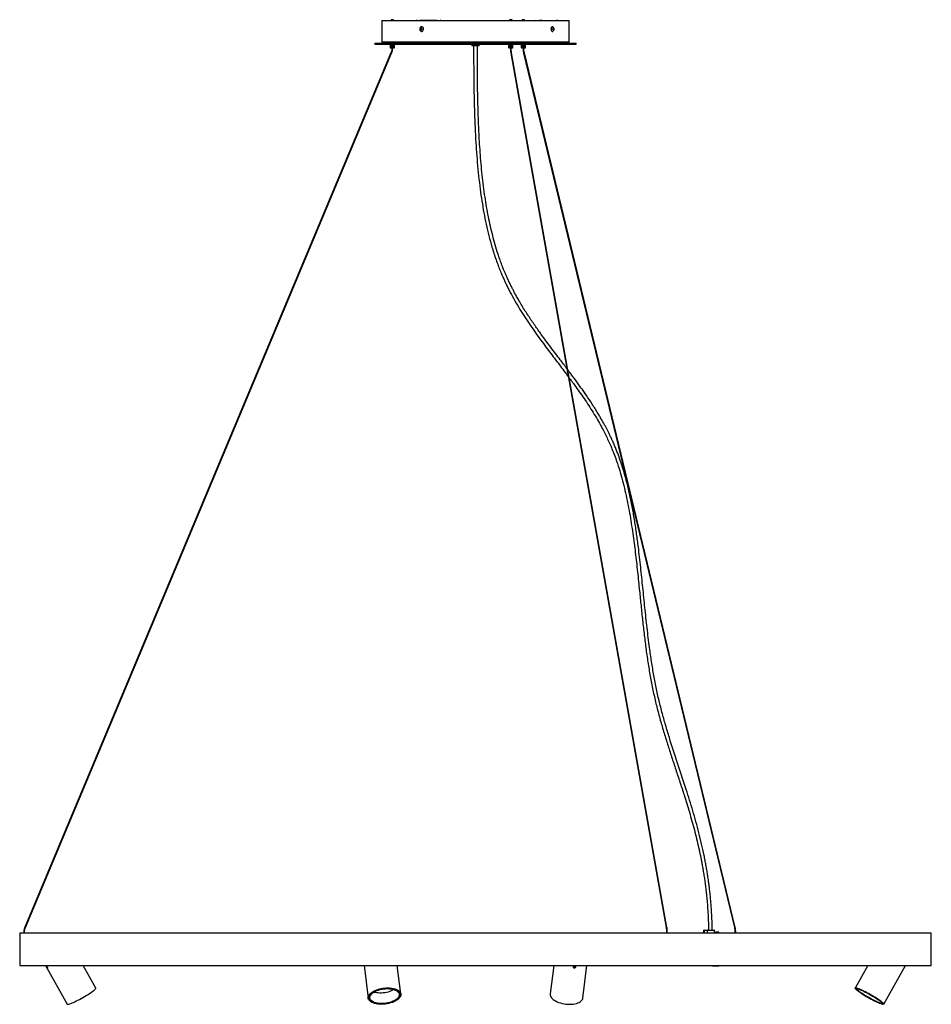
# Model space of a CAD drawing. Header units: millimetres. Extents: x 688 to 4438, y 540 to 4181.
# Tile 4 of 4: x 2965 to 4438, y 540 to 2130. Entities that reach past the tile are written whole.
import ezdxf

# ---------------------------------------------------------------- set-up
doc = ezdxf.new("R2010")
doc.units = ezdxf.units.MM
doc.header["$LTSCALE"] = 20

msp = doc.modelspace()

# ---------------------------------------------------------------- linework, layer by layer
at = {"color": 7, "linetype": 'Continuous', "lineweight": 25}
for p, q in [((3550.5, 2128.6), (3550.5, 2093.8)), ((3550.5, 2128.6), (3853.5, 2128.6)), ((3555.2, 2128.7), (3555.2, 2128.6)), ((3555.2, 2128.7), (3601.8, 2128.7)), ((3565.5, 2129.7), (3565.5, 2128.7)), ((3569.5, 2129.7), (3565.5, 2129.7)), ((3569.5, 2128.7), (3569.5, 2129.7)), ((3601.8, 2128.7), (3606.3, 2128.7)), ((3601.8, 2128.6), (3601.8, 2128.7)), ((3607.9, 2128.7), (3606.3, 2128.7)), ((3606.3, 2128.7), (3606.3, 2128.6)), ((3607.9, 2128.7), (3612, 2128.7)), ((3607.9, 2128.6), (3607.9, 2128.7)), ((3612.6, 2128.7), (3612, 2128.7)), ((3612, 2128.7), (3612, 2128.6)), ((3614.2, 2128.7), (3612.6, 2128.7)), ((3612.7, 2114), (3612.9, 2115.4)), ((3612.9, 2115.4), (3614, 2116)), ((3613.6, 2115.4), (3612.9, 2115.4)), ((3613.6, 2115.4), (3614.2, 2115.7)), ((3613.6, 2114.7), (3613.6, 2115.4)), ((3614, 2116), (3614.9, 2115.1)), ((3640.2, 2128.7), (3614.2, 2128.7)), ((3614.2, 2115.7), (3614.2, 2115.8)), ((3614.3, 2115.8), (3614.2, 2115.7)), ((3614.9, 2115.1), (3614.8, 2113.7)), ((3615.1, 2118.4), (3614.9, 2118.4)), ((3640.2, 2128.7), (3635.7, 2128.6)), ((3640.2, 2128.7), (3805.6, 2128.7)), ((3644.8, 2128.7), (3645, 2128.8)), ((3645, 2128.8), (3645.1, 2128.7)), ((3645.3, 2128.8), (3645, 2128.8)), ((3645.3, 2128.8), (3645.4, 2128.7)), ((3757, 2129.7), (3757, 2128.7)), ((3759.9, 2129.7), (3757, 2129.7)), ((3761, 2129.7), (3759.9, 2129.7)), ((3761, 2128.7), (3761, 2129.7)), ((3777.4, 2129.7), (3777.4, 2128.7)), ((3781.4, 2129.7), (3777.4, 2129.7)), ((3781.4, 2128.7), (3781.4, 2129.7)), ((3799.6, 2128.7), (3799.9, 2128.8)), ((3799.9, 2128.8), (3799.9, 2128.7)), ((3800.2, 2128.8), (3799.9, 2128.8)), ((3800.2, 2128.8), (3800.2, 2128.7)), ((3805.6, 2128.7), (3835.2, 2128.7)), ((3826.4, 2118.4), (3826.1, 2118.4)), ((3827.1, 2114.5), (3827.4, 2115.8)), ((3827.3, 2115.5), (3827.4, 2115.3)), ((3827.4, 2115.8), (3828.2, 2115.9)), ((3827.4, 2115.3), (3827.7, 2114.7)), ((3828.2, 2115.9), (3828.7, 2114.7)), ((3835.2, 2128.7), (3833.1, 2128.6)), ((3835.2, 2128.7), (3848.8, 2128.7)), ((3848.8, 2128.6), (3848.8, 2128.7)), ((3853.5, 2093.8), (3853.5, 2128.6)), ((3613.7, 2113.1), (3612.7, 2114)), ((3613.5, 2114), (3612.7, 2114)), ((3613.5, 2114), (3613.6, 2114.7)), ((3614, 2113.6), (3613.5, 2114)), ((3614.8, 2113.7), (3613.7, 2113.1)), ((3614.2, 2113.4), (3614, 2113.6)), ((3614.9, 2110.8), (3615.1, 2110.8)), ((3826.1, 2110.8), (3826.4, 2110.8)), ((3827.5, 2113.3), (3827.1, 2114.5)), ((3827.5, 2114), (3827.4, 2113.7)), ((3827.7, 2114.7), (3827.5, 2114)), ((3828.4, 2113.4), (3827.5, 2113.3)), ((3827.5, 2113.4), (3828.4, 2113.4)), ((3827.7, 2114.7), (3828.7, 2114.7)), ((3828.7, 2114.7), (3828.4, 2113.4)), ((3539.5, 2091.6), (3539.5, 2090.4)), ((3539.5, 2091.6), (3864.5, 2091.6)), ((3539.5, 2090.4), (3864.5, 2090.4)), ((3550.5, 2093.8), (3853.5, 2093.8)), ((3564.5, 2090.4), (3564.5, 2084.1)), ((3564.5, 2084.1), (3564.5, 2090.4)), ((3564.5, 2084.1), (3564.9, 2083.7)), ((3564.5, 2084.1), (3564.6, 2084.1)), ((3564.5, 2084.1), (3564.7, 2083.9)), ((3564.7, 2083.9), (3564.5, 2084.1)), ((3564.6, 2084.1), (3564.6, 2090.4)), ((3564.6, 2084.1), (3564.8, 2083.9)), ((3564.7, 2090.4), (3564.7, 2084.1)), ((3564.8, 2083.9), (3564.7, 2084.1)), ((3564.7, 2084.1), (3564.8, 2084.1)), ((3564.8, 2084.1), (3564.8, 2090.4)), ((3564.8, 2084.1), (3565, 2083.9)), ((3564.9, 2090.4), (3564.9, 2084.1)), ((3565, 2083.9), (3564.9, 2084.1)), ((3564.9, 2084.1), (3565, 2084.1)), ((3570.1, 2083.7), (3564.9, 2083.7)), ((3565, 2084.1), (3565, 2090.4)), ((3565, 2084.1), (3565.3, 2083.9)), ((3565.3, 2090.4), (3565.3, 2084.1)), ((3565.3, 2083.9), (3565.3, 2084.1)), ((3565.3, 2084.1), (3565.4, 2084.1)), ((3565.4, 2084.1), (3565.4, 2090.4)), ((3565.4, 2084.1), (3565.7, 2083.9)), ((3565.7, 2090.4), (3565.7, 2084.1)), ((3565.7, 2090.4), (3565.7, 2083.9)), ((3565.7, 2083.9), (3565.7, 2084.1)), ((3565.7, 2084.1), (3565.9, 2084.1)), ((3565.9, 2084.1), (3565.9, 2090.4)), ((3565.9, 2084.1), (3566.1, 2083.9)), ((3566.1, 2090.4), (3566.1, 2083.9)), ((3566.1, 2083.9), (3566.2, 2084.1)), ((3566.2, 2090.4), (3566.2, 2084.1)), ((3566.2, 2084.1), (3566.4, 2084.1)), ((3566.4, 2084.1), (3566.4, 2090.4)), ((3566.4, 2084.1), (3566.6, 2083.9)), ((3566.6, 2090.4), (3566.6, 2083.9)), ((3566.6, 2083.9), (3566.8, 2084.1)), ((3566.8, 2090.4), (3566.8, 2084.1)), ((3566.8, 2084.1), (3567, 2084.1)), ((3566.9, 2083.7), (3566.9, 2083.6)), ((3568.1, 2083.6), (3566.9, 2083.6)), ((3567, 2084.1), (3567, 2090.4)), ((3567, 2084.1), (3567.2, 2083.9)), ((3567.2, 2090.4), (3567.2, 2083.9)), ((3567.2, 2083.9), (3567.4, 2084.1)), ((3567.4, 2090.4), (3567.4, 2084.1)), ((3567.4, 2084.1), (3567.6, 2084.1)), ((3567.6, 2084.1), (3567.6, 2090.4)), ((3567.6, 2084.1), (3567.7, 2083.9)), ((3567.7, 2090.4), (3567.7, 2083.9)), ((3567.7, 2083.9), (3567.9, 2084.1)), ((3567.9, 2090.4), (3567.9, 2084.1)), ((3567.9, 2084.1), (3568.1, 2084.1)), ((3568.1, 2084.1), (3568.1, 2090.4)), ((3568.1, 2084.1), (3568.3, 2083.9)), ((3568.1, 2083.6), (3568.1, 2083.7)), ((3568.3, 2090.4), (3568.3, 2083.9)), ((3568.3, 2083.9), (3568.5, 2084.1)), ((3568.5, 2090.4), (3568.5, 2084.1)), ((3568.5, 2084.1), (3568.7, 2084.1)), ((3568.7, 2084.1), (3568.7, 2090.4)), ((3568.7, 2084.1), (3568.8, 2083.9)), ((3568.8, 2090.4), (3568.8, 2083.9)), ((3568.8, 2083.9), (3569, 2084.1)), ((3569, 2090.4), (3569, 2084.1)), ((3569, 2084.1), (3569.2, 2084.1)), ((3569.2, 2084.1), (3569.2, 2090.4)), ((3569.2, 2090.4), (3569.2, 2083.9)), ((3569.2, 2084.1), (3569.2, 2083.9)), ((3569.2, 2083.9), (3569.5, 2084.1)), ((3569.5, 2090.4), (3569.5, 2084.1)), ((3569.5, 2084.1), (3569.7, 2084.1)), ((3569.7, 2084.1), (3569.6, 2083.9)), ((3569.6, 2083.9), (3569.9, 2084.1)), ((3569.7, 2084.1), (3569.7, 2090.4)), ((3569.9, 2090.4), (3569.9, 2084.1)), ((3569.9, 2084.1), (3570, 2084.1)), ((3570, 2084.1), (3570, 2090.4)), ((3570, 2084.1), (3570, 2083.9)), ((3570, 2083.9), (3570.2, 2084.1)), ((3570.1, 2083.7), (3570.5, 2084.1)), ((3570.2, 2090.4), (3570.2, 2084.1)), ((3570.2, 2084.1), (3570.3, 2084.1)), ((3570.3, 2084.1), (3570.2, 2083.9)), ((3570.2, 2083.9), (3570.4, 2084.1)), ((3570.3, 2084.1), (3570.3, 2090.4)), ((3570.5, 2084.1), (3570.3, 2083.9)), ((3570.3, 2083.9), (3570.5, 2084.1)), ((3570.4, 2090.4), (3570.4, 2084.1)), ((3570.4, 2084.1), (3570.5, 2084.1)), ((3570.5, 2084.1), (3570.5, 2090.4)), ((3570.5, 2090.4), (3570.5, 2084.1)), ((3570.5, 2084.1), (3570.5, 2090.4)), ((3570.5, 2084.1), (3570.5, 2084.1)), ((3696, 2090.4), (3696, 2087.4)), ((3698.6, 2087.4), (3696, 2087.4)), ((3708, 2087.4), (3698.6, 2087.4)), ((3708, 2087.4), (3708, 2090.4)), ((3756, 2084.1), (3756, 2090.4)), ((3756, 2084.1), (3756.2, 2083.9)), ((3756.1, 2084.1), (3756.1, 2090.4)), ((3756.1, 2090.4), (3756.1, 2084.1)), ((3756.2, 2083.9), (3756.1, 2084.1)), ((3756.1, 2084.1), (3756.1, 2084.1)), ((3756.1, 2084.1), (3756.3, 2083.9)), ((3756.2, 2084.1), (3756.2, 2090.4)), ((3756.2, 2090.4), (3756.2, 2084.1)), ((3756.3, 2083.9), (3756.2, 2084.1)), ((3756.2, 2084.1), (3756.2, 2084.1)), ((3756.2, 2084.1), (3756.5, 2083.9)), ((3756.2, 2084), (3756.4, 2083.7)), ((3756.4, 2090.4), (3756.4, 2084.1)), ((3756.5, 2083.9), (3756.4, 2084.1)), ((3756.4, 2084.1), (3756.5, 2084.1)), ((3761.6, 2083.7), (3756.4, 2083.7)), ((3756.5, 2084.1), (3756.5, 2090.4)), ((3756.5, 2084.1), (3756.7, 2083.9)), ((3756.7, 2090.4), (3756.7, 2084.1)), ((3756.7, 2083.9), (3756.7, 2084.1)), ((3756.7, 2084.1), (3756.8, 2084.1)), ((3756.8, 2084.1), (3756.8, 2090.4)), ((3756.8, 2084.1), (3757.1, 2083.9)), ((3757.1, 2090.4), (3757.1, 2084.1)), ((3757.1, 2090.4), (3757.1, 2083.9)), ((3757.1, 2083.9), (3757.1, 2084.1)), ((3757.1, 2084.1), (3757.3, 2084.1)), ((3757.3, 2084.1), (3757.3, 2090.4)), ((3757.3, 2084.1), (3757.5, 2083.9)), ((3757.5, 2090.4), (3757.5, 2083.9)), ((3757.5, 2083.9), (3757.6, 2084.1)), ((3757.6, 2090.4), (3757.6, 2084.1)), ((3757.6, 2084.1), (3757.8, 2084.1)), ((3757.8, 2084.1), (3757.8, 2090.4)), ((3757.8, 2084.1), (3758, 2083.9)), ((3758, 2090.4), (3758, 2083.9)), ((3758, 2083.9), (3758.1, 2084.1)), ((3758.1, 2090.4), (3758.1, 2084.1)), ((3758.1, 2084.1), (3758.3, 2084.1)), ((3758.3, 2084.1), (3758.3, 2090.4)), ((3758.3, 2084.1), (3758.5, 2083.9)), ((3758.4, 2083.7), (3758.4, 2083.6)), ((3759.3, 2083.6), (3758.4, 2083.6)), ((3758.5, 2090.4), (3758.5, 2083.9)), ((3758.5, 2083.9), (3758.7, 2084.1)), ((3758.7, 2090.4), (3758.7, 2084.1)), ((3758.7, 2084.1), (3758.9, 2084.1)), ((3758.9, 2084.1), (3758.9, 2090.4)), ((3758.9, 2084.1), (3759.1, 2083.9)), ((3759.1, 2090.4), (3759.1, 2083.9)), ((3759.1, 2083.9), (3759.3, 2084.1)), ((3759.3, 2090.4), (3759.3, 2084.1)), ((3759.3, 2084.1), (3759.5, 2084.1)), ((3759.6, 2083.6), (3759.3, 2083.6)), ((3759.5, 2084.1), (3759.5, 2090.4)), ((3759.5, 2084.1), (3759.6, 2083.9)), ((3759.6, 2090.4), (3759.6, 2083.9)), ((3759.6, 2083.9), (3759.9, 2084.1)), ((3759.6, 2083.6), (3759.6, 2083.7)), ((3759.9, 2090.4), (3759.9, 2084.1)), ((3759.9, 2084.1), (3760.1, 2084.1)), ((3760.1, 2084.1), (3760.1, 2090.4)), ((3760.1, 2084.1), (3760.2, 2083.9)), ((3760.2, 2090.4), (3760.2, 2083.9)), ((3760.2, 2083.9), (3760.4, 2084.1)), ((3760.4, 2090.4), (3760.4, 2084.1)), ((3760.4, 2084.1), (3760.6, 2084.1)), ((3760.6, 2084.1), (3760.6, 2090.4)), ((3760.6, 2090.4), (3760.6, 2083.9)), ((3760.6, 2084.1), (3760.6, 2083.9)), ((3760.6, 2083.9), (3760.9, 2084.1)), ((3760.9, 2090.4), (3760.9, 2084.1)), ((3760.9, 2084.1), (3761.1, 2084.1)), ((3761.1, 2084.1), (3761.1, 2090.4)), ((3761.1, 2084.1), (3761.1, 2083.9)), ((3761.1, 2083.9), (3761.3, 2084.1)), ((3761.3, 2090.4), (3761.3, 2084.1)), ((3761.3, 2084.1), (3761.5, 2084.1)), ((3761.5, 2084.1), (3761.4, 2083.9)), ((3761.4, 2083.9), (3761.7, 2084.1)), ((3761.5, 2084.1), (3761.5, 2090.4)), ((3761.8, 2084.1), (3761.6, 2083.9)), ((3761.6, 2083.9), (3761.9, 2084.1)), ((3761.6, 2083.7), (3761.9, 2084)), ((3761.7, 2090.4), (3761.7, 2084.1)), ((3761.7, 2084.1), (3761.8, 2084.1)), ((3761.8, 2084.1), (3761.8, 2090.4)), ((3762, 2084.1), (3761.8, 2083.9)), ((3761.8, 2083.9), (3762, 2084.1)), ((3761.9, 2090.4), (3761.9, 2084.1)), ((3761.9, 2084.1), (3762, 2084.1)), ((3762, 2084.1), (3761.9, 2084)), ((3762, 2084.1), (3762, 2090.4)), ((3762, 2090.4), (3762, 2084.1)), ((3762, 2084.1), (3762, 2090.4)), ((3762, 2084.1), (3762, 2084.1)), ((3776.4, 2084.1), (3776.4, 2090.4)), ((3776.4, 2090.4), (3776.4, 2084.1)), ((3776.5, 2084.1), (3776.4, 2084.1)), ((3776.4, 2084.1), (3776.4, 2084.1)), ((3776.4, 2084.1), (3776.7, 2083.9)), ((3776.5, 2084.1), (3776.5, 2090.4)), ((3776.5, 2090.4), (3776.5, 2084.1)), ((3776.5, 2084.1), (3776.8, 2083.7)), ((3776.7, 2083.9), (3776.5, 2084.1)), ((3776.5, 2084.1), (3776.5, 2084.1)), ((3776.5, 2084.1), (3776.8, 2083.9)), ((3776.7, 2090.4), (3776.7, 2084.1)), ((3776.8, 2083.9), (3776.7, 2084.1)), ((3776.7, 2084.1), (3776.8, 2084.1)), ((3776.8, 2084.1), (3776.8, 2090.4)), ((3776.8, 2084.1), (3777, 2083.9)), ((3777.9, 2083.7), (3776.8, 2083.7)), ((3777, 2090.4), (3777, 2084.1)), ((3777, 2083.9), (3777, 2084.1)), ((3777, 2084.1), (3777.1, 2084.1)), ((3777.1, 2084.1), (3777.1, 2090.4)), ((3777.1, 2084.1), (3777.3, 2083.9)), ((3777.3, 2090.4), (3777.3, 2084.1)), ((3777.3, 2083.9), (3777.3, 2084.1)), ((3777.3, 2084.1), (3777.5, 2084.1)), ((3777.5, 2084.1), (3777.5, 2090.4)), ((3777.5, 2084.1), (3777.8, 2083.9)), ((3777.8, 2090.4), (3777.8, 2084.1)), ((3777.8, 2090.4), (3777.8, 2083.9)), ((3777.8, 2083.9), (3777.8, 2084.1)), ((3777.8, 2084.1), (3778, 2084.1)), ((3782, 2083.7), (3777.9, 2083.7)), ((3778, 2084.1), (3778, 2090.4)), ((3778, 2084.1), (3778.2, 2083.9)), ((3778.2, 2090.4), (3778.2, 2083.9)), ((3778.2, 2083.9), (3778.3, 2084.1)), ((3778.3, 2090.4), (3778.3, 2084.1)), ((3778.3, 2084.1), (3778.5, 2084.1)), ((3778.5, 2084.1), (3778.5, 2090.4)), ((3778.5, 2084.1), (3778.7, 2083.9)), ((3778.7, 2090.4), (3778.7, 2083.9)), ((3778.7, 2083.9), (3778.9, 2084.1)), ((3778.8, 2083.7), (3778.8, 2083.6)), ((3780, 2083.6), (3778.8, 2083.6)), ((3778.9, 2090.4), (3778.9, 2084.1)), ((3778.9, 2084.1), (3779.1, 2084.1)), ((3779.1, 2084.1), (3779.1, 2090.4)), ((3779.1, 2084.1), (3779.3, 2083.9)), ((3779.3, 2090.4), (3779.3, 2083.9)), ((3779.3, 2083.9), (3779.5, 2084.1)), ((3779.5, 2090.4), (3779.5, 2084.1)), ((3779.5, 2084.1), (3779.7, 2084.1)), ((3779.7, 2084.1), (3779.7, 2090.4)), ((3779.7, 2084.1), (3779.8, 2083.9)), ((3779.8, 2090.4), (3779.8, 2083.9)), ((3779.8, 2083.9), (3780.1, 2084.1)), ((3780, 2083.6), (3780, 2083.7)), ((3780.1, 2090.4), (3780.1, 2084.1)), ((3780.1, 2084.1), (3780.2, 2084.1)), ((3780.2, 2084.1), (3780.2, 2090.4)), ((3780.2, 2084.1), (3780.4, 2083.9)), ((3780.4, 2090.4), (3780.4, 2083.9)), ((3780.4, 2083.9), (3780.6, 2084.1)), ((3780.6, 2090.4), (3780.6, 2084.1)), ((3780.6, 2084.1), (3780.8, 2084.1)), ((3780.8, 2084.1), (3780.8, 2090.4)), ((3780.8, 2084.1), (3780.9, 2083.9)), ((3780.9, 2090.4), (3780.9, 2083.9)), ((3780.9, 2083.9), (3781.1, 2084.1)), ((3781.1, 2090.4), (3781.1, 2084.1)), ((3781.1, 2084.1), (3781.3, 2084.1)), ((3781.3, 2084.1), (3781.3, 2090.4)), ((3781.3, 2090.4), (3781.3, 2083.9)), ((3781.3, 2084.1), (3781.3, 2083.9)), ((3781.3, 2083.9), (3781.6, 2084.1)), ((3781.6, 2090.4), (3781.6, 2084.1)), ((3781.6, 2084.1), (3781.7, 2084.1)), ((3781.7, 2084.1), (3781.7, 2090.4)), ((3781.7, 2084.1), (3781.7, 2083.9)), ((3781.7, 2083.9), (3781.9, 2084.1)), ((3781.9, 2090.4), (3781.9, 2084.1)), ((3781.9, 2084.1), (3782, 2084.1)), ((3782, 2084.1), (3782, 2090.4)), ((3782, 2083.7), (3782.4, 2084.1)), ((3782, 2084.1), (3782, 2083.9)), ((3782, 2083.9), (3782.2, 2084.1)), ((3782.3, 2084.1), (3782.1, 2083.9)), ((3782.1, 2083.9), (3782.4, 2084.1)), ((3782.2, 2090.4), (3782.2, 2084.1)), ((3782.2, 2084.1), (3782.3, 2084.1)), ((3782.4, 2084.1), (3782.2, 2083.9)), ((3782.2, 2083.9), (3782.4, 2084.1)), ((3782.3, 2084.1), (3782.3, 2090.4)), ((3782.4, 2090.4), (3782.4, 2084.1)), ((3782.4, 2084.1), (3782.4, 2090.4)), ((3782.4, 2090.4), (3782.4, 2084.1)), ((3782.4, 2084.1), (3782.4, 2084.1)), ((3864.5, 2090.4), (3864.5, 2091.6)), ((3565.4, 2076.1), (2973.8, 663.9)), ((2974.9, 663.4), (3566.5, 2075.7)), ((3759.1, 2075.8), (4010.1, 663.5)), ((4011.3, 663.7), (3760.3, 2076)), ((3779.7, 2075.7), (4120.4, 663.5)), ((4121.5, 663.8), (3780.9, 2076)), ((2965.5, 655), (2965.5, 602.4)), ((2965.5, 655), (4438.5, 655)), ((2965.7, 655.2), (4438.3, 655.2)), ((2972.2, 655.9), (2972.2, 655.2)), ((2972.2, 655.9), (2972.2, 655.9)), ((2973.4, 655.9), (2972.2, 655.9)), ((2973.4, 655.2), (2973.4, 655.9)), ((4010.7, 655.9), (4010.7, 655.2)), ((4011.6, 655.9), (4010.7, 655.9)), ((4011.9, 655.9), (4011.6, 655.9)), ((4011.9, 655.2), (4011.9, 655.9)), ((4071.1, 659.3), (4077.3, 659.3)), ((4071.1, 655.2), (4071.1, 659.3)), ((4071.1, 659.3), (4071.1, 659.3)), ((4077, 658.8), (4071.2, 658.8)), ((4071.2, 658.8), (4071.2, 655.2)), ((4077, 655.2), (4077, 658.8)), ((4088, 655.2), (4088, 658.8)), ((4088, 655.8), (4090.2, 655.8)), ((4088, 655.3), (4089.9, 655.3)), ((4089.9, 655.3), (4089.9, 655.2)), ((4090.1, 655.3), (4089.9, 655.3)), ((4090.1, 655.3), (4090.1, 655.2)), ((4090.1, 655.3), (4094.8, 655.3)), ((4090.2, 655.8), (4090.2, 655.5)), ((4094.7, 655.8), (4090.2, 655.8)), ((4094.7, 655.5), (4090.2, 655.5)), ((4094.7, 655.5), (4094.7, 655.8)), ((4095, 655.3), (4094.8, 655.3)), ((4094.8, 655.2), (4094.8, 655.3)), ((4095, 655.2), (4095, 655.3)), ((4121.2, 655.9), (4121.2, 655.2)), ((4122.4, 655.9), (4121.2, 655.9)), ((4122.4, 655.2), (4122.4, 655.9)), ((4438.5, 602.4), (4438.5, 655)), ((2965.5, 602.4), (4438.5, 602.4)), ((2965.7, 602.2), (4438.3, 602.2)), ((3007.3, 602.2), (3042.4, 539.8)), ((3088.6, 565.8), (3068.1, 602.2)), ((3521.9, 602.2), (3528.8, 549.4)), ((3581.3, 556.2), (3575.3, 602.2)), ((3828.6, 602.2), (3822.7, 556.2)), ((3875.2, 549.4), (3882.1, 602.2)), ((4084.9, 602.2), (4084.9, 602.1)), ((4084.9, 602.1), (4089.9, 602.1)), ((4085.1, 601.6), (4090.2, 601.6)), ((4089.9, 602.2), (4089.9, 602.1)), ((4089.9, 602.1), (4090.1, 602.1)), ((4090.1, 602.2), (4090.1, 602.1)), ((4090.1, 602.1), (4094.8, 602.1)), ((4090.2, 601.9), (4090.2, 601.6)), ((4090.2, 601.9), (4094.7, 601.9)), ((4090.2, 601.6), (4094.7, 601.6)), ((4094.7, 601.6), (4094.7, 601.9)), ((4094.8, 602.1), (4094.8, 602.2)), ((4094.8, 602.1), (4095, 602.1)), ((4095, 602.1), (4095, 602.2)), ((4335.9, 602.2), (4315.4, 565.8)), ((4361.6, 539.8), (4396.7, 602.2)), ((3580.1, 556), (3579.9, 557.6)), ((4316.6, 565.5), (4316.5, 565.2)), ((3529.8, 551.1), (3530, 549.5)), ((4360.6, 540.4), (4360.7, 540.7))]:
    msp.add_line(p, q, dxfattribs=at)
at = {"color": 7, "linetype": 'Continuous', "lineweight": 25, "flags": 128}
for points in [[(3614.4, 2112.8), (3614.9, 2113.2), (3615.3, 2113.8), (3615.4, 2114.6), (3615.3, 2115.3), (3614.9, 2115.9), (3614.4, 2116.3), (3613.8, 2116.5), (3613.2, 2116.3), (3612.7, 2115.9), (3612.4, 2115.3), (3612.3, 2114.6), (3612.4, 2113.8), (3612.7, 2113.2), (3613.2, 2112.8), (3613.8, 2112.7), (3614.4, 2112.8)], [(3616.1, 2111.1), (3616.9, 2111.7), (3617.5, 2112.6), (3617.9, 2113.7), (3618, 2114.9), (3617.8, 2116), (3617.2, 2117), (3616.5, 2117.8), (3615.6, 2118.3), (3614.6, 2118.4), (3613.7, 2118.1), (3612.9, 2117.5), (3612.5, 2117)], [(3616.3, 2111.1), (3617.1, 2111.7), (3617.7, 2112.6), (3618.1, 2113.7), (3618.2, 2114.9), (3618, 2116), (3617.5, 2117), (3616.7, 2117.8), (3615.8, 2118.3), (3615.1, 2118.4)], [(3826.1, 2118.4), (3825.7, 2118.3), (3825, 2117.9), (3824.5, 2117.2), (3824.1, 2116.2), (3823.9, 2115.1), (3824, 2113.9), (3824.2, 2112.7), (3824.6, 2111.8), (3825.2, 2111.1), (3825.8, 2110.8), (3826.1, 2110.8)], [(3827.2, 2118.1), (3826.7, 2118.3), (3826, 2118.3), (3825.4, 2117.9), (3824.8, 2117.2), (3824.4, 2116.2), (3824.2, 2115.1), (3824.3, 2113.9), (3824.5, 2112.7), (3824.9, 2111.8), (3825.5, 2111.1), (3826.1, 2110.8), (3826.8, 2110.8), (3827.2, 2111.1)], [(3828.9, 2113.8), (3829, 2114.5), (3828.9, 2115.2), (3828.7, 2115.8), (3828.4, 2116.3), (3827.9, 2116.5), (3827.5, 2116.4), (3827.2, 2116), (3826.9, 2115.4), (3826.8, 2114.7), (3826.9, 2113.9), (3827.1, 2113.3), (3827.4, 2112.9), (3827.8, 2112.7), (3828.3, 2112.8), (3828.6, 2113.2), (3828.9, 2113.8)], [(3827.4, 2115.3), (3827.4, 2115.4), (3827.3, 2115.4)], [(3615.1, 2110.8), (3615.3, 2110.8), (3616.3, 2111.1)], [(3760, 2076.1), (3759.7, 2076.1), (3759.5, 2076.1), (3759.3, 2076), (3759.2, 2075.9), (3759.1, 2075.8), (3759.1, 2075.8)], [(3760.3, 2076), (3760.3, 2076), (3760.2, 2076.1), (3760, 2076.1)], [(3780.9, 2076), (3780.9, 2076), (3780.8, 2075.9), (3780.7, 2075.8), (3780.5, 2075.7), (3780.2, 2075.7), (3780, 2075.7), (3779.9, 2075.7), (3779.8, 2075.7), (3779.7, 2075.7)], [(4010.9, 663.9), (4010.7, 663.9), (4010.5, 663.8), (4010.3, 663.7), (4010.2, 663.7), (4010.1, 663.6), (4010.1, 663.5)], [(4011.3, 663.7), (4011.2, 663.8), (4011.1, 663.8), (4010.9, 663.9)], [(4090.2, 655.8), (4090.2, 655.8), (4090.1, 655.8), (4090.1, 655.8), (4090, 655.7), (4090, 655.6), (4090, 655.5), (4090, 655.4), (4089.9, 655.3)], [(4090.2, 655.5), (4090.2, 655.5), (4090.2, 655.5), (4090.2, 655.5), (4090.1, 655.5), (4090.1, 655.4), (4090.1, 655.4), (4090.1, 655.4), (4090.1, 655.3)], [(4095, 655.3), (4095, 655.4), (4095, 655.5), (4094.9, 655.6), (4094.9, 655.7), (4094.9, 655.8), (4094.8, 655.8), (4094.8, 655.8), (4094.7, 655.8)], [(4094.8, 655.3), (4094.8, 655.4), (4094.8, 655.4), (4094.8, 655.4), (4094.8, 655.5), (4094.8, 655.5), (4094.8, 655.5), (4094.7, 655.5), (4094.7, 655.5)], [(4121.5, 663.8), (4121.5, 663.7), (4121.5, 663.7), (4121.3, 663.6), (4121.1, 663.5), (4120.9, 663.4), (4120.7, 663.4), (4120.5, 663.4), (4120.4, 663.5), (4120.4, 663.5)], [(4084.9, 602.1), (4084.9, 602), (4084.9, 601.9), (4084.9, 601.9), (4084.9, 601.8), (4085, 601.7), (4085, 601.7), (4085.1, 601.6), (4085.1, 601.6)], [(4089.9, 602.1), (4090, 602), (4090, 601.9), (4090, 601.9), (4090, 601.8), (4090.1, 601.7), (4090.1, 601.7), (4090.2, 601.6), (4090.2, 601.6)], [(4090.1, 602.1), (4090.1, 602.1), (4090.1, 602.1), (4090.1, 602), (4090.1, 602), (4090.2, 602), (4090.2, 602), (4090.2, 601.9), (4090.2, 601.9)], [(4094.7, 601.9), (4094.7, 601.9), (4094.8, 602), (4094.8, 602), (4094.8, 602), (4094.8, 602), (4094.8, 602.1), (4094.8, 602.1), (4094.8, 602.1)], [(4094.7, 601.6), (4094.8, 601.6), (4094.8, 601.7), (4094.9, 601.7), (4094.9, 601.8), (4094.9, 601.9), (4095, 601.9), (4095, 602), (4095, 602.1)], [(3042.4, 539.8), (3042.6, 539.6), (3043.1, 539.5), (3044, 539.6), (3045.1, 539.9), (3046.5, 540.3), (3048.2, 540.9), (3050.1, 541.7), (3052.2, 542.6), (3054.5, 543.7), (3056.9, 544.9), (3059.5, 546.2), (3062.1, 547.5), (3064.8, 549), (3067.5, 550.5), (3070.1, 552), (3072.7, 553.6), (3075.2, 555.1), (3077.6, 556.6), (3079.8, 558), (3081.8, 559.4), (3083.6, 560.7), (3085.2, 561.9), (3086.4, 562.9), (3087.4, 563.9), (3088.1, 564.6), (3088.5, 565.2), (3088.6, 565.7), (3088.6, 565.8)], [(3560.2, 566), (3563.2, 565.9), (3566, 565.7), (3568.7, 565.2), (3571.2, 564.6), (3573.5, 563.9), (3575.6, 562.9), (3577.4, 561.9), (3578.8, 560.7), (3580, 559.4), (3580.8, 558), (3581.3, 556.6), (3581.4, 555.1), (3581.1, 553.6), (3580.5, 552), (3579.6, 550.5), (3578.3, 549), (3576.7, 547.5), (3574.8, 546.2), (3572.7, 544.9), (3570.3, 543.7), (3567.7, 542.6), (3564.9, 541.7), (3562, 540.9), (3559, 540.3), (3556, 539.9), (3552.9, 539.6), (3549.9, 539.5), (3546.9, 539.6), (3544.1, 539.9), (3541.4, 540.3), (3538.8, 540.9), (3536.5, 541.7), (3534.5, 542.6), (3532.7, 543.7), (3531.2, 544.9), (3530.1, 546.2), (3529.3, 547.5), (3528.8, 549), (3528.7, 550.5), (3529, 552), (3529.6, 553.6), (3530.5, 555.1), (3531.8, 556.6), (3533.4, 558), (3535.3, 559.4), (3537.4, 560.7), (3539.8, 561.9), (3542.4, 562.9), (3545.2, 563.9), (3548.1, 564.6), (3551.1, 565.2), (3554.1, 565.7), (3557.2, 565.9), (3560.2, 566)], [(3550.1, 540), (3553, 540.1), (3556, 540.4), (3559, 540.8), (3562, 541.4), (3564.8, 542.2), (3567.5, 543.1), (3570, 544.2), (3572.3, 545.4), (3574.4, 546.6), (3576.2, 548), (3577.7, 549.4), (3578.9, 550.9), (3579.7, 552.4), (3580.2, 553.9), (3580.4, 555.4), (3580.2, 556.9), (3579.6, 558.3), (3578.7, 559.6), (3577.5, 560.8), (3575.9, 561.9), (3574.1, 562.9), (3572, 563.8), (3569.6, 564.5), (3567, 565), (3564.3, 565.3), (3561.5, 565.5), (3558.5, 565.5), (3555.5, 565.3), (3552.5, 565), (3549.6, 564.5), (3546.7, 563.8), (3543.9, 562.9), (3541.3, 561.9), (3538.9, 560.8), (3536.7, 559.6), (3534.7, 558.3), (3533.1, 556.9), (3531.8, 555.4), (3530.7, 553.9), (3530.1, 552.4), (3529.7, 550.9), (3529.8, 549.4), (3530.1, 548), (3530.9, 546.6), (3532, 545.4), (3533.4, 544.2), (3535.1, 543.1), (3537, 542.2), (3539.3, 541.4), (3541.7, 540.8), (3544.4, 540.4), (3547.2, 540.1), (3550.1, 540)], [(3560, 565.4), (3562.9, 565.3), (3565.6, 565.1), (3568.2, 564.6), (3570.7, 564), (3572.9, 563.3), (3574.9, 562.4), (3576.6, 561.3), (3577.9, 560.2), (3579, 558.9), (3579.7, 557.5), (3580.1, 556.1), (3580.2, 554.7), (3579.8, 553.2), (3579.2, 551.7), (3578.1, 550.2), (3576.8, 548.7), (3575.2, 547.3), (3573.3, 546), (3571.1, 544.8), (3568.7, 543.7), (3566.1, 542.7), (3563.3, 541.9), (3560.5, 541.2), (3557.5, 540.7), (3554.6, 540.3), (3551.6, 540.2), (3548.7, 540.2), (3545.8, 540.3), (3543.1, 540.7), (3540.6, 541.2), (3538.3, 541.9), (3536.2, 542.7), (3534.3, 543.7), (3532.8, 544.8), (3531.6, 546), (3530.7, 547.3), (3530.1, 548.7), (3529.9, 550.2), (3530, 551.7), (3530.5, 553.2), (3531.4, 554.7), (3532.6, 556.1), (3534, 557.5), (3535.8, 558.9), (3537.9, 560.2), (3540.2, 561.3), (3542.7, 562.4), (3545.4, 563.3), (3548.2, 564), (3551.1, 564.6), (3554, 565.1), (3557, 565.3), (3560, 565.4)], [(3559.7, 564.8), (3562.6, 564.7), (3565.3, 564.4), (3567.8, 564), (3570.2, 563.4), (3572.4, 562.6), (3574.3, 561.7), (3575.8, 560.6), (3577.1, 559.4), (3578.1, 558.1), (3578.7, 556.8), (3578.9, 555.4), (3578.8, 553.9), (3578.3, 552.4), (3577.4, 550.9), (3576.3, 549.5), (3574.8, 548.1), (3573, 546.8), (3570.9, 545.6), (3568.6, 544.4), (3566.1, 543.4), (3563.4, 542.6), (3560.6, 541.9), (3557.7, 541.4), (3554.7, 541), (3551.8, 540.8), (3548.9, 540.8), (3546.1, 541), (3543.5, 541.4), (3541, 541.9), (3538.8, 542.6), (3536.7, 543.4), (3535, 544.4), (3533.6, 545.6), (3532.5, 546.8), (3531.7, 548.1), (3531.3, 549.5), (3531.2, 550.9), (3531.5, 552.4), (3532.2, 553.9), (3533.2, 555.4), (3534.5, 556.8), (3536.2, 558.1), (3538.1, 559.4), (3540.3, 560.6), (3542.7, 561.7), (3545.3, 562.6), (3548.1, 563.4), (3551, 564), (3553.9, 564.4), (3556.8, 564.7), (3559.7, 564.8)], [(3569.9, 563.5), (3569.7, 563.4), (3567.9, 562.2), (3565.8, 561.1), (3563.5, 560.2), (3561, 559.3), (3558.4, 558.6), (3555.7, 558.1), (3552.9, 557.8), (3550.2, 557.6), (3547.5, 557.6), (3544.9, 557.8), (3542.4, 558.1), (3540.1, 558.6), (3538, 559.3), (3538, 559.3)], [(4316.1, 566), (4317, 565.9), (4318.1, 565.7), (4319.5, 565.2), (4321.2, 564.6), (4323.1, 563.9), (4325.2, 562.9), (4327.5, 561.9), (4329.9, 560.7), (4332.5, 559.4), (4335.1, 558), (4337.8, 556.6), (4340.5, 555.1), (4343.2, 553.6), (4345.8, 552), (4348.3, 550.5), (4350.6, 549), (4352.8, 547.5), (4354.8, 546.2), (4356.6, 544.9), (4358.2, 543.7), (4359.5, 542.6), (4360.5, 541.7), (4361.2, 540.9), (4361.6, 540.3), (4361.6, 539.9), (4361.4, 539.6), (4360.9, 539.5), (4360, 539.6), (4358.9, 539.9), (4357.5, 540.3), (4355.8, 540.9), (4353.9, 541.7), (4351.8, 542.6), (4349.5, 543.7), (4347.1, 544.9), (4344.5, 546.2), (4341.9, 547.5), (4339.2, 549), (4336.5, 550.5), (4333.9, 552), (4331.3, 553.6), (4328.8, 555.1), (4326.4, 556.6), (4324.2, 558), (4322.2, 559.4), (4320.4, 560.7), (4318.8, 561.9), (4317.5, 562.9), (4316.5, 563.9), (4315.8, 564.6), (4315.5, 565.2), (4315.4, 565.7), (4315.6, 565.9), (4316.1, 566)], [(4360, 540), (4360.5, 540.1), (4360.8, 540.4), (4360.7, 540.8), (4360.3, 541.4), (4359.6, 542.2), (4358.5, 543.1), (4357.3, 544.2), (4355.7, 545.4), (4353.9, 546.6), (4351.9, 548), (4349.7, 549.4), (4347.4, 550.9), (4344.9, 552.4), (4342.3, 553.9), (4339.7, 555.4), (4337, 556.9), (4334.4, 558.3), (4331.9, 559.6), (4329.4, 560.8), (4327.1, 561.9), (4324.9, 562.9), (4322.9, 563.8), (4321.1, 564.5), (4319.6, 565), (4318.3, 565.3), (4317.4, 565.5), (4316.7, 565.5), (4316.3, 565.3), (4316.2, 565), (4316.5, 564.5), (4317.1, 563.8), (4317.9, 562.9), (4319.1, 561.9), (4320.5, 560.8), (4322.2, 559.6), (4324.1, 558.3), (4326.2, 556.9), (4328.5, 555.4), (4330.9, 553.9), (4333.4, 552.4), (4336, 550.9), (4338.6, 549.4), (4341.3, 548), (4343.9, 546.6), (4346.4, 545.4), (4348.8, 544.2), (4351.1, 543.1), (4353.1, 542.2), (4355, 541.4), (4356.7, 540.8), (4358.1, 540.4), (4359.2, 540.1), (4360, 540)], [(4317.2, 565.4), (4318, 565.3), (4319.1, 565.1), (4320.5, 564.6), (4322.1, 564), (4324, 563.3), (4326, 562.4), (4328.3, 561.3), (4330.7, 560.2), (4333.2, 558.9), (4335.8, 557.5), (4338.4, 556.1), (4341, 554.7), (4343.6, 553.2), (4346.1, 551.7), (4348.5, 550.2), (4350.7, 548.7), (4352.8, 547.3), (4354.7, 546), (4356.4, 544.8), (4357.8, 543.7), (4358.9, 542.7), (4359.8, 541.9), (4360.3, 541.2), (4360.6, 540.7), (4360.5, 540.3), (4360.2, 540.2), (4359.5, 540.2), (4358.5, 540.3), (4357.3, 540.7), (4355.7, 541.2), (4354, 541.9), (4352, 542.7), (4349.9, 543.7), (4347.5, 544.8), (4345.1, 546), (4342.5, 547.3), (4340, 548.7), (4337.3, 550.2), (4334.7, 551.7), (4332.2, 553.2), (4329.7, 554.7), (4327.4, 556.1), (4325.2, 557.5), (4323.2, 558.9), (4321.4, 560.2), (4319.9, 561.3), (4318.6, 562.4), (4317.6, 563.3), (4316.9, 564), (4316.5, 564.6), (4316.4, 565.1), (4316.6, 565.3), (4317.2, 565.4)], [(4318.3, 564.8), (4319.1, 564.7), (4320.2, 564.4), (4321.6, 564), (4323.2, 563.4), (4325.1, 562.6), (4327.2, 561.7), (4329.4, 560.6), (4331.8, 559.4), (4334.3, 558.1), (4336.9, 556.8), (4339.4, 555.4), (4342, 553.9), (4344.5, 552.4), (4346.9, 550.9), (4349.2, 549.5), (4351.4, 548.1), (4353.3, 546.8), (4355, 545.6), (4356.5, 544.4), (4357.7, 543.4), (4358.6, 542.6), (4359.2, 541.9), (4359.4, 541.4), (4359.4, 541), (4359.1, 540.8), (4358.4, 540.8), (4357.4, 541), (4356.2, 541.4), (4354.6, 541.9), (4352.9, 542.6), (4350.9, 543.4), (4348.7, 544.4), (4346.4, 545.6), (4344, 546.8), (4341.4, 548.1), (4338.9, 549.5), (4336.3, 550.9), (4333.7, 552.4), (4331.3, 553.9), (4328.9, 555.4), (4326.7, 556.8), (4324.6, 558.1), (4322.8, 559.4), (4321.2, 560.6), (4319.9, 561.7), (4318.9, 562.6), (4318.1, 563.4), (4317.7, 564), (4317.5, 564.4), (4317.7, 564.7), (4318.3, 564.8)], [(3822.7, 556.2), (3822.6, 555.1), (3822.9, 553.6), (3823.5, 552), (3824.4, 550.5), (3825.7, 549), (3827.3, 547.5), (3829.2, 546.2), (3831.3, 544.9), (3833.7, 543.7), (3836.3, 542.6), (3839.1, 541.7), (3842, 540.9), (3845, 540.3), (3848, 539.9), (3851.1, 539.6), (3854.1, 539.5), (3857.1, 539.6), (3859.9, 539.9), (3862.6, 540.3), (3865.1, 540.9), (3867.4, 541.7), (3869.5, 542.6), (3871.3, 543.7), (3872.7, 544.9), (3873.9, 546.2), (3874.7, 547.5), (3875.2, 549), (3875.2, 549.4)]]:
    msp.add_lwpolyline(points, dxfattribs=at)
at = {"color": 7, "linetype": 'Continuous', "lineweight": 25}
for centre, radius, start, end in [((3616.1, 2114.6), 4.32, 146.3602, 198.6978), ((3612.6, 2128), 0.783, 91.8407, 128.0557), ((3614.2, 2127.4), 1.32, 90.5496, 119.0519), ((3614.8, 2114.6), 1.24, 119.6325, 175.9676), ((3824.7, 2114.6), 4.32, 344.817, 54.3418), ((3825.5, 2114.6), 2.05, 344.9949, 20.3816), ((3616.1, 2114.6), 4.32, 198.6978, 213.6398), ((3614.9, 2113.6), 2.82, 210.7872, 294.8039), ((3614.9, 2114.6), 1.39, 172.6356, 224.76), ((3614.6, 2114.3), 0.983, 226.4934, 244.3632), ((3824.7, 2114.6), 4.32, 305.6582, 344.817), ((3826, 2114.4), 1.5, 332.5355, 345.2731), ((3552.7, 2093.8), 2.2, 180, 270), ((3851.3, 2093.8), 2.2, 270, 0), ((3568.3, 2081.6), 6.22, 241.734, 252.8036), ((2965.7, 655), 0.2, 90, 180), ((2976.7, 669.4), 6.22, 241.7376, 252.8032), ((4073.3, 655.1), 3.47, 128.7936, 178.1323), ((4438.3, 655), 0.2, 0, 90), ((2965.7, 602.4), 0.2, 180, 270), ((4438.3, 602.4), 0.2, 270, 0)]:
    msp.add_arc(centre, radius, start, end, dxfattribs=at)
for points, knots in [([(3809.9, 2128.6), (3809.8, 2128.6), (3808.5, 2128.7), (3807, 2128.7), (3805.6, 2128.7)], [0, 0, 0, 0, 0.010676, 1, 1, 1, 1]), ([(3566.9, 2083.6), (3566.9, 2083.2), (3566.9, 2082), (3566.6, 2079.9), (3566.1, 2077.8), (3565.6, 2076.6), (3565.4, 2076.1)], [0, 0, 0, 0, 0.165854, 0.486357, 0.807019, 1, 1, 1, 1]), ([(3566.5, 2075.7), (3566.7, 2076.1), (3567.1, 2077.3), (3567.7, 2079.4), (3568.1, 2081.6), (3568.1, 2083.1), (3568.1, 2083.6)], [0, 0, 0, 0, 0.165851, 0.476979, 0.788252, 1, 1, 1, 1]), ([(3699, 2087.4), (3699, 2082.4), (3699, 2072.7), (3699, 2058.7), (3699.1, 2045.7), (3699.2, 2033.7), (3699.4, 2022.8), (3699.5, 2012.9), (3699.7, 2004.1), (3699.9, 1996.3), (3700.2, 1983.7), (3700.8, 1965.7), (3701.8, 1942.8), (3703.2, 1920.4), (3704.8, 1898.8), (3706.9, 1877.4), (3709.4, 1856.7), (3712.2, 1836.9), (3715.4, 1817.9), (3719.2, 1799.2), (3723.5, 1780.7), (3727.8, 1765.1), (3731.7, 1752.3), (3735.1, 1742.2), (3738.6, 1732.5), (3742.1, 1723.7), (3745.3, 1716.2), (3748.1, 1709.9), (3750.7, 1704.3), (3753.5, 1698.5), (3756.6, 1692.4), (3761.3, 1683.4), (3767.7, 1671.9), (3775.9, 1658.3), (3784.3, 1645.3), (3792.8, 1632.9), (3801.2, 1620.9), (3809.6, 1609.4), (3820.3, 1595), (3833.4, 1577.8), (3844.8, 1562.9), (3850.9, 1554.6), (3852, 1553.2)], [0, 0, 0, 0, 0.024022, 0.046431, 0.067216, 0.086372, 0.1039, 0.119532, 0.133599, 0.146109, 0.157069, 0.194295, 0.232574, 0.267356, 0.302153, 0.336923, 0.37167, 0.403238, 0.434777, 0.466278, 0.497813, 0.529943, 0.548294, 0.566922, 0.585201, 0.602095, 0.617593, 0.628791, 0.639536, 0.651213, 0.663946, 0.677747, 0.708161, 0.738619, 0.768835, 0.798617, 0.827821, 0.856414, 0.884819, 0.936918, 0.98903, 1, 1, 1, 1]), ([(3849.7, 1566.3), (3846.1, 1571), (3837.4, 1582.5), (3823.5, 1600.7), (3811.6, 1616.8), (3803.2, 1628.5), (3798.1, 1635.8), (3792.9, 1643.3), (3787.7, 1651.1), (3782.4, 1659.3), (3777.2, 1667.7), (3772.6, 1675.6), (3768.6, 1682.6), (3765.4, 1688.4), (3762.6, 1693.7), (3759.9, 1699.1), (3757, 1705), (3753.8, 1711.8), (3750.5, 1719.2), (3747.2, 1727.1), (3744, 1735.1), (3741.1, 1743.2), (3737.6, 1753.4), (3733.8, 1765.9), (3729.7, 1780.9), (3726, 1796.1), (3722.8, 1811.6), (3719.9, 1827.2), (3717.3, 1843.7), (3714.9, 1861), (3712.8, 1879), (3711, 1897.2), (3709.6, 1915.2), (3708.4, 1932.7), (3707.7, 1945.9), (3707.3, 1954.9), (3707, 1960.2), (3706.8, 1965.9), (3706.6, 1972.2), (3706.3, 1979.4), (3706.1, 1987.5), (3705.9, 1996.4), (3705.6, 2006.4), (3705.4, 2017.4), (3705.3, 2029.6), (3705.1, 2042.7), (3705.1, 2056.7), (3705, 2071.7), (3705, 2082.1), (3705, 2087.4)], [0, 0, 0, 0, 0.037357, 0.091053, 0.144741, 0.162808, 0.180936, 0.199539, 0.218665, 0.2383, 0.258427, 0.278007, 0.292628, 0.305505, 0.316661, 0.327478, 0.34008, 0.354479, 0.369687, 0.385844, 0.401643, 0.417065, 0.432123, 0.459681, 0.486639, 0.513605, 0.540616, 0.567659, 0.594717, 0.62505, 0.655412, 0.685798, 0.716148, 0.745334, 0.772829, 0.781521, 0.790023, 0.799158, 0.809679, 0.821594, 0.834912, 0.84964, 0.865788, 0.884233, 0.904249, 0.925837, 0.948997, 0.973722, 1, 1, 1, 1]), ([(3758.4, 2083.6), (3758.4, 2083.2), (3758.5, 2081.9), (3758.6, 2079.8), (3758.8, 2077.6), (3759, 2076.3), (3759.1, 2075.8)], [0, 0, 0, 0, 0.1658045, 0.4811023, 0.7966434, 1, 1, 1, 1]), ([(3760.3, 2076), (3760.2, 2076.4), (3760, 2077.6), (3759.8, 2079.6), (3759.7, 2081.7), (3759.7, 2083.1), (3759.6, 2083.6)], [0, 0, 0, 0, 0.16578, 0.481494, 0.797575, 1, 1, 1, 1]), ([(3778.8, 2083.6), (3778.8, 2083.2), (3778.8, 2081.9), (3779, 2079.8), (3779.3, 2077.6), (3779.6, 2076.3), (3779.7, 2075.7)], [0, 0, 0, 0, 0.1658, 0.480556, 0.795547, 1, 1, 1, 1]), ([(3780.9, 2076), (3780.8, 2076.4), (3780.5, 2077.6), (3780.2, 2079.6), (3780, 2081.8), (3780, 2083.1), (3780, 2083.6)], [0, 0, 0, 0, 0.165774, 0.482195, 0.798912, 1, 1, 1, 1]), ([(4084.6, 659.3), (4084.6, 659.8), (4084.6, 664), (4084.3, 671.7), (4083.9, 682.2), (4083.3, 691.9), (4082.7, 700.9), (4081.9, 709.8), (4081, 718.3), (4080.1, 726.5), (4079.2, 733.9), (4078.2, 741.2), (4077, 748.7), (4075.8, 756.6), (4074.4, 764.4), (4073, 772.2), (4070.7, 783.7), (4067.4, 798.5), (4063, 816.6), (4058.3, 834.5), (4053.2, 852), (4048, 869.2), (4041.5, 889.5), (4033.9, 912.7), (4025.2, 939), (4017.4, 963.2), (4010.5, 985.6), (4004.6, 1006.2), (3999.2, 1027.1), (3994.3, 1048.6), (3990.1, 1070.5), (3986.4, 1092.9), (3982.7, 1118.6), (3979.2, 1147.7), (3975.7, 1180.2), (3972.4, 1212.8), (3969, 1245.5), (3965.7, 1274.2), (3962.4, 1299.1), (3959.3, 1320.1), (3955.7, 1340.8), (3951.6, 1361.3), (3946.9, 1381.3), (3942.3, 1398.2), (3937.9, 1412.3), (3933.9, 1423.9), (3930.1, 1433.9), (3926.6, 1442.2), (3923.8, 1448.7), (3921.1, 1454.6), (3918.5, 1459.9), (3916.2, 1464.6), (3914, 1468.9), (3911.7, 1473.2), (3909.2, 1477.8), (3906.4, 1482.8), (3903.2, 1488.3), (3898, 1497.2), (3890.7, 1508.8), (3881.6, 1522.5), (3872.5, 1535.4), (3863.5, 1547.9), (3856.4, 1557.4), (3852.3, 1562.9), (3851.2, 1564.2)], [0, 0, 0, 0, 0.001404, 0.012163, 0.022217, 0.031603, 0.040352, 0.04849, 0.057328, 0.065378, 0.072662, 0.079198, 0.087326, 0.095127, 0.103016, 0.110996, 0.119069, 0.138232, 0.157546, 0.176883, 0.196256, 0.215641, 0.235042, 0.265551, 0.296065, 0.326571, 0.349897, 0.373199, 0.396476, 0.419726, 0.442998, 0.4663, 0.489636, 0.522348, 0.555087, 0.587839, 0.620601, 0.653341, 0.67477, 0.696179, 0.717571, 0.738944, 0.76028, 0.781628, 0.794373, 0.807571, 0.821242, 0.829525, 0.837555, 0.844892, 0.851532, 0.857588, 0.862912, 0.86825, 0.874287, 0.881027, 0.888476, 0.896639, 0.917432, 0.937296, 0.956245, 0.974985, 0.993734, 1, 1, 1, 1]), ([(3853.6, 1551), (3857.1, 1546.4), (3863.1, 1538.2), (3871.7, 1526.2), (3879.3, 1515.2), (3886.7, 1503.9), (3893.9, 1492.4), (3900.6, 1481), (3906.4, 1470.4), (3911.4, 1460.9), (3915.5, 1452.3), (3919.6, 1443.5), (3923.6, 1434), (3927.6, 1423.7), (3931.9, 1411.4), (3936.3, 1397.1), (3940.7, 1381.3), (3944.5, 1365.4), (3947.9, 1349.3), (3951, 1333), (3953.7, 1316.5), (3956.9, 1295.2), (3960.3, 1269.1), (3963.8, 1238.1), (3966.7, 1209.4), (3969.4, 1183.2), (3971.9, 1159.5), (3974.6, 1135.9), (3977.5, 1112.4), (3980.9, 1089.3), (3984.7, 1066.4), (3989.1, 1044.1), (3994.2, 1022.3), (3999.8, 1001.1), (4005.9, 980.2), (4012.2, 959.6), (4018.8, 939.1), (4025.6, 918.7), (4032.3, 898.3), (4038.3, 880), (4043.4, 863.8), (4047.6, 849.7), (4051.7, 835.5), (4055.6, 821.2), (4059.3, 806.9), (4061.9, 795.4), (4063.8, 786.9), (4065, 781.3), (4066.2, 775.7), (4067.3, 769.8), (4068.5, 763.3), (4069.8, 755.7), (4071.1, 747.7), (4072.4, 739.4), (4073.5, 730.9), (4074.6, 721.7), (4075.7, 711.6), (4076.6, 701.6), (4077.3, 691.6), (4077.9, 681.8), (4078.3, 671.3), (4078.6, 663.8), (4078.6, 659.7), (4078.6, 659.3)], [0, 0, 0, 0, 0.021837, 0.038149, 0.054766, 0.071573, 0.088033, 0.104065, 0.11953, 0.131025, 0.141942, 0.152863, 0.164536, 0.176966, 0.190053, 0.208046, 0.225648, 0.24293, 0.260178, 0.277444, 0.294732, 0.312035, 0.343777, 0.375553, 0.407331, 0.431658, 0.455972, 0.480283, 0.504572, 0.528846, 0.553098, 0.57733, 0.601418, 0.625508, 0.649619, 0.673746, 0.697881, 0.722019, 0.746148, 0.77026, 0.786324, 0.802374, 0.818403, 0.834418, 0.850257, 0.865265, 0.871427, 0.877427, 0.883268, 0.889091, 0.89583, 0.903666, 0.912617, 0.920429, 0.928958, 0.938224, 0.948253, 0.959079, 0.968172, 0.977808, 0.988016, 0.998831, 1, 1, 1, 1]), ([(2973.8, 663.9), (2973.6, 663.4), (2973.1, 662.2), (2972.6, 660.2), (2972.2, 657.9), (2972.2, 656.5), (2972.2, 655.9)], [0, 0, 0, 0, 0.165851, 0.476979, 0.788252, 1, 1, 1, 1]), ([(2973.4, 655.9), (2973.4, 656.3), (2973.4, 657.6), (2973.7, 659.6), (2974.2, 661.7), (2974.7, 662.9), (2974.9, 663.4)], [0, 0, 0, 0, 0.165854, 0.486357, 0.807019, 1, 1, 1, 1]), ([(4010.1, 663.5), (4010.2, 663.1), (4010.4, 662), (4010.6, 659.9), (4010.7, 657.8), (4010.7, 656.4), (4010.7, 655.9)], [0, 0, 0, 0, 0.16578, 0.481494, 0.797575, 1, 1, 1, 1]), ([(4011.9, 655.9), (4011.9, 656.3), (4011.9, 657.6), (4011.8, 659.8), (4011.6, 661.9), (4011.4, 663.2), (4011.3, 663.7)], [0, 0, 0, 0, 0.165804, 0.481102, 0.796643, 1, 1, 1, 1]), ([(4071.2, 658.8), (4071.2, 658.8), (4071.2, 658.9), (4071.2, 659), (4071.2, 659.1), (4071.2, 659.2), (4071.2, 659.3), (4071.1, 659.3), (4071.1, 659.3)], [0, 0, 0, 0, 0.119841, 0.228612, 0.332625, 0.439044, 0.68343, 1, 1, 1, 1]), ([(4077.3, 659.3), (4077.3, 659.3), (4077.2, 659.3), (4077.1, 659.2), (4077.1, 659.1), (4077, 659.1), (4077, 659), (4077, 658.8), (4077, 658.8)], [0, 0, 0, 0, 0.273177, 0.389879, 0.5, 0.610121, 0.726823, 1, 1, 1, 1]), ([(4088, 658.8), (4088, 658.8), (4088, 658.8), (4087.7, 658.8), (4087.1, 658.8), (4086.2, 658.8), (4085, 658.8), (4083.7, 658.8), (4082.3, 658.8), (4080.9, 658.8), (4079.5, 658.8), (4078.1, 658.8), (4077.4, 658.8), (4077, 658.8)], [0, 0, 0, 0, 0.052618, 0.147356, 0.242094, 0.336832, 0.431571, 0.526309, 0.621047, 0.715785, 0.810524, 0.905262, 1, 1, 1, 1]), ([(4088, 658.8), (4088, 658.8), (4088, 659), (4087.9, 659.2), (4087.7, 659.3), (4087.6, 659.3), (4087.5, 659.3)], [0, 0, 0, 0, 0.267043, 0.503586, 0.738161, 1, 1, 1, 1]), ([(4120.4, 663.5), (4120.5, 663.1), (4120.7, 661.9), (4121, 659.9), (4121.2, 657.8), (4121.2, 656.4), (4121.2, 655.9)], [0, 0, 0, 0, 0.165774, 0.482195, 0.798912, 1, 1, 1, 1]), ([(4122.4, 655.9), (4122.4, 656.3), (4122.4, 657.6), (4122.3, 659.8), (4121.9, 662), (4121.7, 663.3), (4121.5, 663.8)], [0, 0, 0, 0, 0.1658, 0.480556, 0.795547, 1, 1, 1, 1]), ([(3009.9, 599.3), (3009.8, 599.5), (3009.6, 599.8), (3009.3, 600.2), (3009, 600.5), (3008.8, 600.7), (3008.7, 600.7), (3008.6, 600.6), (3008.7, 600.3), (3008.9, 599.9), (3009.1, 599.5), (3009.4, 599), (3009.6, 598.6), (3009.9, 598.2), (3010.1, 598), (3010.3, 597.9), (3010.4, 598), (3010.4, 598.2), (3010.3, 598.6), (3010.1, 599), (3010, 599.2), (3009.9, 599.3)], [0, 0, 0, 0, 0.053622, 0.1072417, 0.1609228, 0.2146441, 0.2682987, 0.321884, 0.3755052, 0.4292116, 0.4829199, 0.5365433, 0.5901277, 0.6437797, 0.6975005, 0.7511839, 0.8047824, 0.8583807, 0.9120636, 0.9657846, 1, 1, 1, 1]), ([(3863.4, 599.3), (3863.4, 599.5), (3863.4, 599.8), (3863.2, 600.2), (3862.9, 600.5), (3862.4, 600.7), (3861.9, 600.7), (3861.3, 600.6), (3860.9, 600.3), (3860.5, 599.9), (3860.3, 599.5), (3860.3, 599), (3860.4, 598.6), (3860.7, 598.2), (3861.2, 598), (3861.7, 597.9), (3862.2, 598), (3862.7, 598.2), (3863.1, 598.6), (3863.3, 599), (3863.4, 599.2), (3863.4, 599.3)], [0, 0, 0, 0, 0.053622, 0.107242, 0.160923, 0.214644, 0.268299, 0.321884, 0.375505, 0.429212, 0.48292, 0.536543, 0.590128, 0.64378, 0.6975, 0.751184, 0.804782, 0.858381, 0.912064, 0.965785, 1, 1, 1, 1]), ([(3860.4, 599.5), (3860.4, 599.5), (3860.6, 599.4), (3861, 599.3), (3861.5, 599.3), (3862, 599.5), (3862.2, 599.7), (3862.3, 599.7)], [0, 0, 0, 0, 0.089903, 0.33994, 0.589722, 0.839371, 1, 1, 1, 1]), ([(3862.3, 599.7), (3862.4, 599.8), (3862.7, 600.1), (3862.8, 600.4), (3862.8, 600.5)], [0, 0, 0, 0, 0.541061, 1, 1, 1, 1])]:
    msp.add_open_spline(points, degree=3, knots=knots, dxfattribs=at)
msp.add_open_spline([(4077.3, 659.3), (4077.7, 659.3), (4078.4, 659.3), (4079.6, 659.3), (4080.9, 659.3), (4082.3, 659.3), (4083.6, 659.3), (4084.8, 659.3), (4085.8, 659.3), (4086.6, 659.3), (4087.2, 659.3), (4087.5, 659.3), (4087.5, 659.3), (4087.5, 659.3)], degree=3, dxfattribs=at)

doc.saveas('drawing.dxf')
